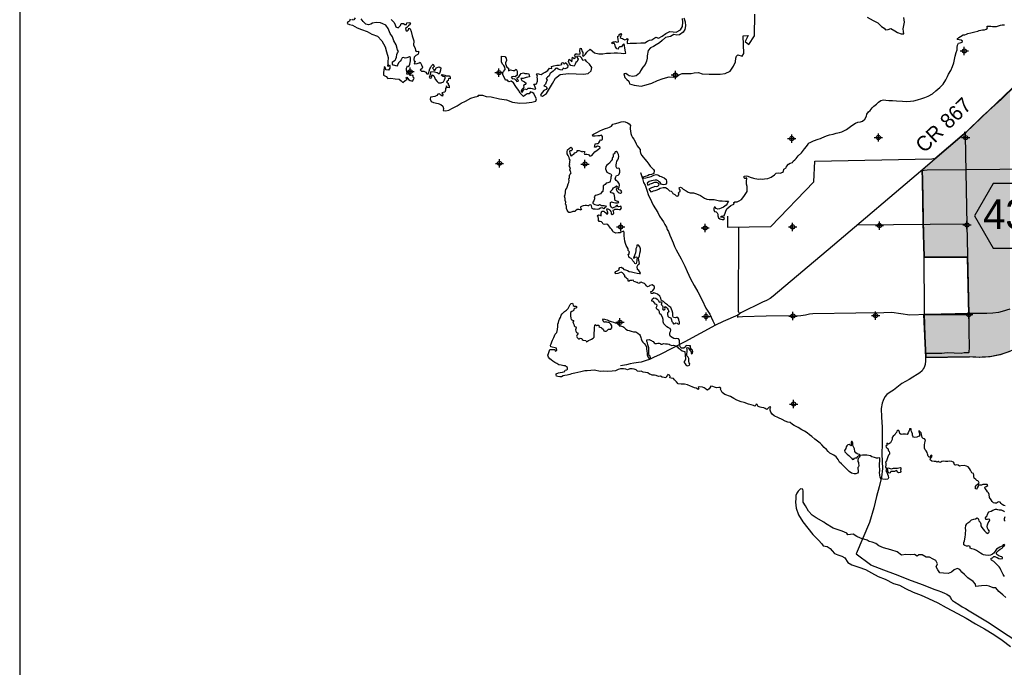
# Model space of a CAD drawing. Extents: x 132729 to 413893, y 707796 to 905796.
# Tile 2 of 62: x 136693 to 196284, y 764867 to 804069. Entities that reach past the tile are written whole.
import ezdxf
from ezdxf.enums import TextEntityAlignment as Align

# ---------------------------------------------------------------- set-up
doc = ezdxf.new("R2010")
doc.units = 0
doc.header["$LTSCALE"] = 2000
doc.header["$PDMODE"] = 34
doc.header["$PDSIZE"] = 250
for name, color, linetype in [('1990WSHEDS', 3, 'CONTINUOUS'), ('BORDER5MI', 1, 'CONTINUOUS'), ('DEEPFILL', 11, 'CONTINUOUS'), ('HEX', 2, 'CONTINUOUS'), ('MAJROADS', 9, 'CONTINUOUS'), ('SEC', 2, 'CONTINUOUS'), ('TEXT', 7, 'CONTINUOUS'), ('WATER', 4, 'CONTINUOUS'), ('WSHEDS', 3, 'CONTINUOUS')]:
    doc.layers.add(name, color=color, linetype=linetype)

msp = doc.modelspace()

# ---------------------------------------------------------------- linework, layer by layer
at = {"layer": '1990WSHEDS', "color": 0}
msp.add_lwpolyline([(196613, 783989, -0.130176), (194187, 783667), (191525, 783622), (191410, 786216), (194138, 786216), (194052, 789694), (191429, 789694), (191380, 791798), (191333, 794362), (191311, 794966), (192077, 795645), (193737, 797056), (193986, 797254), (194967, 798226), (196119, 799266), (196976, 800111)], format="xyb", dxfattribs=at)
at = {"layer": 'BORDER5MI', "color": 0}
msp.add_lwpolyline([(136693, 707796), (413893, 707796), (413893, 905796), (136693, 905796)], close=True, dxfattribs=at)
at = {"layer": 'DEEPFILL', "color": 0}
for points in [[(196119, 783858), (196119, 799266), (196638, 784000), (196638, 799778)], [(195434, 783672), (195434, 798648), (196119, 783858), (196119, 799266)], [(194967, 783670), (194967, 798226), (195434, 783672), (195434, 798648)], [(194187, 783667), (194187, 797452), (194967, 783670), (194967, 798226)], [(194052, 789694), (194052, 797319), (194138, 786216), (194138, 797404)], [(194138, 783666), (194138, 797404), (194187, 783667), (194187, 797452)], [(192077, 789694), (192077, 795645), (193737, 789694), (193737, 797056)], [(193737, 789694), (193737, 797056), (193986, 789694), (193986, 797254)], [(193986, 789694), (193986, 797254), (194052, 789694), (194052, 797319)], [(191525, 789694), (191525, 795155), (192077, 789694), (192077, 795645)], [(191311, 794966), (191311, 794966), (191333, 794362), (191333, 794985)], [(191333, 794362), (191333, 794985), (191380, 791798), (191380, 795027)], [(191380, 791798), (191380, 795027), (191410, 790528), (191410, 795053)], [(191410, 790528), (191410, 795053), (191429, 789694), (191429, 795070)], [(191429, 789694), (191429, 795070), (191525, 789694), (191525, 795155)], [(191410, 786216), (191410, 786216), (191429, 785784), (191429, 786216)], [(191429, 785784), (191429, 786216), (191525, 783622), (191525, 786216)], [(191525, 783622), (191525, 786216), (192077, 783631), (192077, 786216)], [(192077, 783631), (192077, 786216), (193737, 783659), (193737, 786216)], [(193737, 783659), (193737, 786216), (193986, 783663), (193986, 786216)], [(193986, 783663), (193986, 786216), (194052, 783665), (194052, 786216)], [(194052, 783665), (194052, 786216), (194138, 783666), (194138, 786216)]]:
    msp.add_solid(points, dxfattribs=at)
at = {"layer": 'HEX', "color": 0}
msp.add_lwpolyline([(195611, 794145), (194486, 792196), (195611, 790248), (197861, 790248), (198986, 792196), (197861, 794145)], close=True, dxfattribs=at)
at = {"layer": 'MAJROADS', "color": 0}
for points in [[(200454, 803465), (193976, 797261), (191346, 794991), (185894, 790356), (182295, 787326), (182108, 787186), (181895, 787067), (181655, 786978), (180342, 786315), (180229, 786249), (180153, 786183), (180136, 786130), (180138, 786039)], [(193881, 797274), (193918, 797083), (193942, 795926), (194025, 791646), (194138, 786216), (194145, 785057), (194157, 784404), (194155, 784161), (194146, 784010), (194145, 783926), (194120, 783910), (194061, 783893), (193860, 783895), (193675, 783871), (192821, 783894), (192502, 783855), (191849, 783868), (191522, 783862)], [(179528, 792166), (179522, 791511), (182159, 791550), (184759, 794247), (184819, 795514), (191904, 795653), (191991, 795671), (192076, 795630)], [(198052, 795025), (193972, 794975), (191610, 794953), (191244, 794923)], [(174272, 794824), (174272, 794824), (174395, 794454), (174452, 794219), (174542, 794043), (174641, 793749), (174756, 793429), (174830, 793278), (175028, 792841), (175309, 792403), (175425, 792184), (175566, 791974), (175657, 791831), (175748, 791662), (175831, 791511), (175880, 791368), (175954, 791242), (176036, 791032), (176119, 790847), (176242, 790569), (176333, 790334), (176424, 790132), (176630, 789779), (176721, 789594), (176944, 789148), (177084, 788820), (177299, 788391), (177522, 787971), (177728, 787592), (178001, 787095), (178215, 786616), (178455, 786237), (178637, 785834), (178761, 785590)], [(191296, 794949), (191333, 794362), (191416, 789837), (191440, 786343), (191459, 785530), (191522, 783904), (191519, 783410), (191492, 783201), (191432, 783025), (191364, 782933), (191305, 782808), (191170, 782692), (191001, 782593), (190740, 782427), (190521, 782286), (190092, 782038), (189578, 781648), (189368, 781524), (189166, 781383), (189047, 781233), (188953, 781016), (188885, 780849), (188832, 780531), (188845, 780012), (188891, 779400), (188883, 778419), (188870, 777766), (188906, 776903), (188851, 776383), (188713, 775798), (188549, 775213), (188393, 774527), (188118, 773624)], [(180287, 786283), (180211, 786336), (180195, 786399), (180217, 791488)], [(194001, 791685), (187376, 791625)], [(180153, 786183), (179266, 785802), (178805, 785572), (176939, 784575), (175457, 783805), (175061, 783612), (174803, 783492), (174602, 783430), (174310, 783339), (174146, 783322), (173856, 783268), (173639, 783240), (173419, 783186), (173052, 783121)], [(196613, 786552), (196159, 786396), (195936, 786335), (195587, 786295), (195231, 786285), (194135, 786285), (191629, 786225), (190570, 786191), (189475, 786346), (188986, 786330), (187296, 786297), (184705, 786257), (184487, 786236), (184255, 786186), (183960, 786147), (181865, 786130), (180433, 786073), (180138, 786052)], [(188118, 773624), (187310, 771732), (188195, 771098)], [(188195, 771098), (188178, 771073), (188981, 770774), (189674, 770501), (190643, 770125), (191370, 769859), (192022, 769595), (192264, 769518), (192481, 769432), (192707, 769338), (192815, 769287), (192957, 769194), (193024, 769101), (193073, 769000), (193148, 768916), (193265, 768831), (193531, 768670), (193740, 768518), (193940, 768424), (194149, 768288), (194566, 768042), (195366, 767559), (196050, 767101), (196992, 766491)]]:
    msp.add_lwpolyline(points, dxfattribs=at)
at = {"layer": 'SEC', "color": 0}
for p in [(193864, 802179), (160327, 800923), (165696, 800868), (176375, 800726), (183421, 796873), (188666, 796937), (193945, 796933), (165733, 795373), (170904, 795332), (173070, 791525), (178180, 791464), (183468, 791527), (188730, 791608), (194025, 791646), (178234, 786101), (183489, 786131), (188491, 786155), (194138, 786216), (173022, 785752), (183535, 780802)]:
    msp.add_point(p, dxfattribs=at)
at = {"layer": 'WATER', "color": 0}
for points in [[(156697, 804099), (156646, 803982), (156554, 803940), (156519, 803840), (156661, 803781), (156837, 803729), (157112, 803576), (157388, 803482), (157722, 803355), (157998, 803202), (158357, 803065), (158615, 802796), (158822, 802426), (158895, 802115), (158985, 801771), (158983, 801503), (158982, 801369), (158948, 801294), (158990, 801235), (159066, 801344), (159099, 801293), (159090, 801134), (159005, 801017), (158879, 801026), (158838, 801094), (158838, 801144), (158772, 801228), (158729, 801027), (158702, 800860), (158718, 800718), (158868, 800633), (158968, 800515), (159161, 800539), (159420, 800487), (159663, 800468), (159788, 800359), (159879, 800274), (160031, 800390), (160149, 800448), (160091, 800532), (160133, 800582), (160216, 800456), (160324, 800388), (160399, 800371), (160475, 800346), (160543, 800479), (160568, 800529), (160501, 800580), (160510, 800664), (160477, 800714), (160418, 800689), (160285, 800757), (160209, 800766), (160126, 800767), (160143, 800884), (160094, 801018), (160111, 801135), (160137, 801219), (160171, 801269), (160238, 801227), (160272, 801268), (160306, 801385), (160341, 801586), (160341, 801687), (160342, 801779), (160275, 801821), (160124, 801755), (160032, 801747), (159915, 801773), (159848, 801757), (159788, 801640), (159712, 801549), (159619, 801449), (159577, 801365), (159526, 801257), (159401, 801299), (159292, 801325), (159250, 801384), (159260, 801526), (159419, 801618), (159462, 801693), (159496, 801810), (159514, 801960), (159565, 802069), (159616, 802144), (159558, 802245), (159468, 802539), (159335, 802791), (159253, 803034), (159112, 803228), (158997, 803539), (158856, 803741), (158680, 803817), (158522, 803877), (158270, 803895), (158052, 803855), (157935, 803805), (157800, 803748), (157633, 803807), (157484, 803959), (157367, 804111)], [(156991, 804180), (156906, 804064), (156831, 804031), (156814, 804098)], [(159176, 804082), (159251, 803998), (159351, 803905), (159417, 803762), (159467, 803644), (159592, 803576), (159735, 803710), (159778, 803843), (159920, 803842), (160012, 803775), (160096, 803774), (160130, 803883), (160281, 803899), (160339, 803789), (160229, 803689), (160120, 803606), (160044, 803532), (160068, 803431), (160152, 803372), (160228, 803455), (160245, 803564), (160320, 803513), (160394, 803345), (160443, 803093), (160500, 802917), (160550, 802783), (160523, 802532), (160622, 802347), (160646, 802196), (160696, 802137), (160822, 802161), (160838, 802044), (160787, 801960), (160678, 801902), (160560, 801794), (160542, 801660), (160558, 801568), (160634, 801559), (160574, 801392), (160750, 801424), (160868, 801465), (160926, 801490), (161009, 801330), (161075, 801204), (161033, 801087), (160940, 801029), (161007, 800962), (161149, 800961), (161274, 800893), (161332, 800801), (161433, 800800), (161467, 800959), (161518, 801092), (161561, 801159), (161612, 801276), (161713, 801368), (161771, 801233), (161669, 801125), (161744, 801066), (161752, 800999), (161853, 801048), (161896, 801149), (162072, 801206), (162181, 801155), (162155, 801021), (162120, 800871), (162078, 800779), (161969, 800855), (161793, 800890), (161576, 800908), (161541, 800774), (161524, 800674), (161481, 800573), (161556, 800523), (161632, 800564), (161624, 800631), (161667, 800723), (161767, 800680), (161808, 800588), (161841, 800470), (161966, 800327), (162040, 800251), (162200, 800242), (162334, 800308), (162402, 800433), (162436, 800525), (162445, 800600), (162328, 800635), (162228, 800686), (162262, 800752), (162429, 800718), (162512, 800675), (162680, 800674), (162738, 800582), (162737, 800489), (162654, 800507), (162619, 800390), (162560, 800340), (162526, 800282), (162635, 800231), (162626, 800138), (162684, 800054), (162692, 799945), (162566, 799971), (162525, 800064), (162508, 799955), (162457, 799897), (162465, 799796), (162414, 799679), (162321, 799663), (162246, 799647), (162312, 799537), (162278, 799446), (162186, 799496), (162095, 799572), (162002, 799565), (161935, 799473), (161809, 799415), (161691, 799391), (161557, 799375), (161531, 799250), (161589, 799115), (161739, 799064), (162024, 799003), (162182, 798944), (162299, 798842), (162340, 798700), (162322, 798582), (162490, 798548), (162666, 798597), (162893, 798721), (163162, 798853), (163414, 799011), (163675, 799143), (164003, 799325), (164263, 799399), (164456, 799439), (164439, 799506), (164699, 799505), (164916, 799411), (165234, 799392), (165736, 799271), (166146, 799227), (166514, 799082), (166966, 799012), (167376, 799043), (167695, 799082), (167930, 799131), (167964, 799273), (167898, 799424), (167807, 799593), (167699, 799660), (167615, 799694), (167531, 799586), (167405, 799587), (167279, 799496), (167178, 799429), (166987, 799615), (166887, 799808), (166730, 800027), (166572, 800254), (166439, 800356), (166296, 800315), (166213, 800416), (166104, 800408), (166022, 800585), (165930, 800736), (165931, 800862), (165974, 800928), (166067, 801045), (166051, 801196), (165993, 801305), (165918, 801373), (165852, 801524), (165845, 801692), (165863, 801851), (166055, 801841), (166138, 801740), (166162, 801597), (166103, 801464), (166102, 801388), (166168, 801187), (166277, 801136), (166284, 801035), (166275, 800977), (166401, 801026), (166552, 801000), (166644, 800991), (166745, 801082), (166795, 800948), (166793, 800713), (166675, 800605), (166550, 800631), (166432, 800582), (166490, 800506), (166641, 800480), (166716, 800412), (166782, 800328), (166858, 800344), (166883, 800395), (166808, 800462), (166800, 800554), (166893, 800604), (166935, 800671), (166977, 800737), (167045, 800821), (167179, 800845), (167271, 800819), (167405, 800818), (167514, 800801), (167538, 800600), (167337, 800567), (167169, 800510), (167018, 800503), (167084, 800385), (167243, 800317), (167351, 800232), (167292, 800140), (167191, 800091), (167198, 799957), (167097, 799865), (167029, 799732), (167104, 799681), (167189, 799798), (167248, 799881), (167382, 799847), (167475, 799921), (167625, 799929), (167709, 799903), (167851, 799860), (167935, 799876), (167885, 799994), (167844, 800078), (167811, 800162), (167903, 800162), (167979, 800186), (168022, 800353), (168031, 800496), (168007, 800580), (168032, 800663), (167974, 800714), (168033, 800814), (168159, 800780), (168259, 800754), (168369, 800837), (168495, 800895), (168654, 800994), (168764, 801136), (168890, 801118), (168882, 801235), (169025, 801268), (169210, 801317), (169344, 801325), (169419, 801332), (169503, 801365), (169478, 801441), (169562, 801482), (169629, 801431), (169646, 801381), (169755, 801481), (169771, 801414), (169863, 801288), (169845, 801154), (169685, 801096), (169585, 801130), (169526, 801022), (169409, 801039), (169275, 801074), (169192, 801133), (169116, 801117), (169057, 801025), (168981, 800950), (168888, 800875), (168796, 800834), (168744, 800675), (168643, 800584), (168551, 800501), (168609, 800400), (168549, 800291), (168507, 800174), (168422, 800066), (168539, 800023), (168614, 799947), (168555, 799847), (168420, 799781), (168327, 799690), (168260, 799573), (168209, 799473), (168342, 799430), (168570, 799604), (168764, 799913), (168942, 800205), (169129, 800522), (169407, 800746), (169901, 800810), (170379, 800790), (170806, 800762), (171108, 800818), (171285, 800968), (171311, 801169), (171170, 801371), (171004, 801539), (170929, 801649), (170778, 801608), (170712, 801742), (170620, 801844), (170503, 801870), (170402, 801837), (170494, 801685), (170442, 801543), (170358, 801477), (170316, 801385), (170256, 801251), (170047, 801303), (169964, 801387), (169906, 801530), (169941, 801681), (170057, 801604), (170107, 801520), (170125, 801654), (170143, 801805), (170243, 801729), (170318, 801745), (170327, 801812), (170277, 801879), (170345, 801996), (170437, 802012), (170588, 801986), (170622, 802045), (170597, 802187), (170624, 802321), (170682, 802346), (170715, 802186), (170773, 802077), (170772, 801985), (170763, 801893), (170821, 801867), (170940, 801984), (171016, 802109), (171218, 802275), (171476, 802056), (171735, 802004), (171978, 801994), (172213, 802034), (172448, 802041), (172682, 802064), (172867, 802063), (173101, 802036), (173260, 802018), (173378, 802051), (173361, 802127), (173312, 802336), (173305, 802512), (173264, 802605), (173197, 802538), (173112, 802430), (173003, 802431), (172944, 802372), (172910, 802289), (172826, 802306), (172752, 802424), (172719, 802558), (172678, 802642), (172560, 802610), (172527, 802677), (172612, 802735), (172762, 802742), (172838, 802708), (172930, 802724), (172922, 802884), (172890, 802993), (172899, 803068), (172966, 803084), (172966, 803168), (173067, 803226), (173109, 803167), (173083, 803083), (173040, 802983), (173090, 802958), (173182, 802932), (173241, 802881), (173324, 802856), (173417, 802889), (173467, 802922), (173509, 802863), (173458, 802746), (173457, 802637), (173641, 802653), (173892, 802642), (174030, 802651), (174278, 802665), (174521, 802663), (174681, 802763), (174815, 802829), (174958, 802853), (175067, 802936), (175202, 803011), (175352, 802959), (175579, 803067), (175790, 803241), (176050, 803357), (176243, 803330), (176427, 803321), (176687, 803453), (176814, 803661), (176833, 803913), (176801, 804131)], [(176893, 804180), (176975, 803937), (176990, 803694), (176956, 803485), (176854, 803318), (176635, 803152), (176459, 803136), (176275, 803171), (176073, 803055), (175788, 802981), (175577, 802815), (175417, 802666), (175207, 802550), (175047, 802450), (174879, 802359), (174736, 802210), (174675, 801883), (174665, 801741), (174622, 801565), (174554, 801356), (174410, 801198), (174267, 800973), (174199, 800823), (173996, 800665), (173804, 800624), (173578, 800668), (173461, 800761), (173378, 800803), (173260, 800796), (173326, 800561), (173442, 800442), (173559, 800341), (173599, 800182), (173892, 800096), (174302, 800043), (174613, 800125), (174957, 800231), (175285, 800388), (175637, 800503), (175998, 800601), (176266, 800599), (176450, 800615), (176594, 800723), (176787, 800805), (177130, 800811), (177340, 800810), (177516, 800851), (177767, 800874), (178001, 800797), (178420, 800778), (178789, 800775), (179082, 800773), (179392, 800813), (179686, 800945), (179889, 801253), (180016, 801512), (180035, 801738), (180069, 801855), (180162, 801938), (180412, 801861), (180523, 802028), (180479, 803092), (180790, 803115), (180603, 802756), (180828, 802571), (181158, 803088), (181183, 804403)], [(187976, 804214), (188351, 804011), (188627, 803875), (188851, 803656), (189010, 803554), (189093, 803461), (189252, 803477), (189420, 803543), (189654, 803391), (189829, 803289), (190038, 803221), (190205, 803203), (190189, 803345), (190165, 803513), (190244, 803923), (190195, 804199)], [(196344, 774643), (196252, 774652), (196152, 774728), (196094, 774787), (196027, 774854), (195918, 774880), (195868, 774847), (195809, 774805), (195709, 774798), (195625, 774823), (195550, 774899), (195484, 775000), (195393, 775151), (195369, 775336), (195319, 775420), (195261, 775487), (195203, 775596), (195128, 775697), (195104, 775781), (195188, 775814), (195280, 775872), (195256, 775939), (195197, 775940), (195097, 775940), (194988, 775941), (194912, 775891), (194820, 775900), (194711, 775884), (194702, 775826), (194643, 775734), (194617, 775659), (194551, 775676), (194534, 775743), (194551, 775818), (194611, 775902), (194661, 775951), (194728, 775993), (194771, 776034), (194721, 776110), (194679, 776152), (194629, 776178), (194554, 776245), (194463, 776313), (194446, 776388), (194439, 776497), (194414, 776598), (194314, 776649), (194248, 776800), (194182, 776901), (194090, 776993), (193999, 777044), (193865, 777079), (193655, 777063), (193563, 777039), (193497, 777098), (193405, 777124), (193337, 777099), (193279, 777124), (193255, 777225), (193213, 777292), (193113, 777318), (192962, 777336), (192862, 777328), (192719, 777321), (192602, 777338), (192510, 777322), (192443, 777281), (192384, 777256), (192334, 777281), (192276, 777332), (192208, 777291), (192133, 777316), (192041, 777325), (191891, 777351), (191799, 777419), (191825, 777511), (191884, 777586), (191918, 777652), (191876, 777703), (191817, 777662), (191792, 777578), (191741, 777587), (191683, 777646), (191642, 777788), (191609, 777872), (191551, 777973), (191493, 778024), (191452, 778124), (191461, 778250), (191462, 778342), (191479, 778451), (191497, 778543), (191505, 778618), (191456, 778702), (191381, 778719), (191322, 778778), (191289, 778879), (191273, 778963), (191249, 779055), (191199, 779131), (191116, 779207), (191107, 779198), (191115, 779140), (191132, 779073), (191156, 778989), (191181, 778922), (191139, 778855), (191063, 778830), (190988, 778806), (190862, 778781), (190787, 778807), (190754, 778866), (190720, 778916), (190721, 779008), (190696, 779092), (190655, 779185), (190656, 779293), (190555, 779294), (190538, 779244), (190496, 779169), (190462, 779052), (190403, 778969), (190311, 778986), (190252, 778978), (190151, 778970), (190034, 778954), (189967, 779013), (189943, 779106), (189910, 779198), (189843, 779198), (189776, 779157), (189750, 779082), (189708, 779023), (189657, 778932), (189548, 778865), (189505, 778774), (189496, 778648), (189395, 778464), (189336, 778406), (189285, 778373), (189235, 778399), (189168, 778441), (189176, 778374), (189184, 778298), (189109, 778282), (189125, 778198), (189150, 778165), (189191, 778131), (189258, 778097), (189258, 778030), (189266, 777980), (189307, 777938), (189340, 777845), (189331, 777770), (189281, 777703), (189230, 777603), (189187, 777486), (189153, 777369), (189102, 777294), (189118, 777202), (189118, 777118), (189100, 776976), (189133, 776917), (189225, 776925), (189276, 776950), (189309, 776924), (189368, 776907), (189460, 776890), (189510, 776906), (189577, 776923), (189627, 776922), (189711, 776930), (189811, 776930), (189904, 776946), (189988, 776970), (190021, 776945), (190029, 776903), (190012, 776870), (190003, 776794), (190019, 776719), (189985, 776652), (189893, 776644), (189827, 776687), (189810, 776745), (189769, 776779), (189685, 776746), (189643, 776721), (189559, 776722), (189484, 776722), (189416, 776714), (189399, 776673), (189374, 776631), (189315, 776623), (189274, 776657), (189241, 776724), (189225, 776833), (189134, 776826), (189124, 776767), (189182, 776674), (189223, 776565), (189256, 776464), (189280, 776330), (189238, 776255), (189087, 776239), (188936, 776265), (188836, 776283), (188761, 776375), (188745, 776493), (188721, 776660), (188747, 776752), (188748, 776878), (188740, 777012), (188733, 777188), (188751, 777364), (188752, 777539), (188635, 777532), (188543, 777532), (188426, 777558), (188275, 777601), (188184, 777677), (187966, 777704), (187707, 777714), (187581, 777689), (187514, 777757), (187439, 777766), (187381, 777783), (187306, 777859), (187239, 777934), (187215, 778085), (187149, 778220), (187124, 778295), (187108, 778362), (187109, 778438), (187084, 778530), (187034, 778530), (187017, 778472), (187016, 778405), (187041, 778296), (187007, 778271), (186957, 778321), (186899, 778347), (186823, 778331), (186756, 778281), (186722, 778206), (186696, 778122), (186662, 778055), (186620, 777989), (186636, 777913), (186678, 777863), (186778, 777770), (186869, 777686), (186969, 777585), (187044, 777525), (187102, 777441), (187178, 777474), (187211, 777524), (187279, 777549), (187312, 777549), (187362, 777557), (187421, 777632), (187472, 777690), (187539, 777648), (187513, 777581), (187446, 777498), (187412, 777414), (187428, 777322), (187453, 777272), (187469, 777205), (187485, 777087), (187451, 777012), (187417, 776970), (187417, 776887), (187449, 776778), (187440, 776677), (187390, 776619), (187306, 776578), (187188, 776578), (187046, 776613), (186896, 776714), (186805, 776799), (186705, 776900), (186555, 777060), (186439, 777178), (186314, 777287), (186223, 777447), (186098, 777615), (185965, 777717), (185731, 777836), (185623, 777928), (185515, 778055), (185390, 778181), (185241, 778324), (185133, 778442), (184983, 778552), (184808, 778687), (184633, 778847), (184500, 778940), (184358, 779059), (184191, 779160), (184024, 779245), (183808, 779380), (183557, 779508), (183465, 779558), (183316, 779677), (183190, 779711), (183015, 779771), (182848, 779864), (182614, 779974), (182364, 780093), (182230, 780195), (182156, 780312), (182106, 780430), (182115, 780530), (182149, 780605), (182116, 780631), (182057, 780606), (181990, 780556), (181914, 780481), (181864, 780490), (181806, 780541), (181722, 780583), (181588, 780601), (181505, 780618), (181388, 780652), (181355, 780728), (181330, 780778), (181263, 780787), (181246, 780729), (181195, 780679), (181112, 780713), (180962, 780764), (180803, 780798), (180535, 780901), (180360, 780935), (180101, 781046), (179909, 781139), (179709, 781258), (179375, 781377), (179208, 781512), (179117, 781705), (179118, 781756), (179093, 781814), (179001, 781807), (178858, 781782), (178750, 781825), (178641, 781859), (178516, 781877), (178456, 781777), (178423, 781718), (178330, 781652), (178271, 781669), (178188, 781737), (178122, 781787), (178013, 781830), (177820, 781840), (177753, 781798), (177795, 781723), (177761, 781681), (177636, 781765), (177535, 781791), (177393, 781842), (177285, 781893), (177110, 781961), (176926, 782013), (176733, 781997), (176541, 782032), (176441, 782150), (176333, 782260), (176266, 782344), (176124, 782361), (176049, 782395), (176058, 782471), (176025, 782555), (175916, 782597), (175891, 782556), (175849, 782472), (175798, 782397), (175689, 782415), (175580, 782424), (175472, 782500), (175346, 782467), (175204, 782527), (175112, 782552), (174970, 782545), (174895, 782587), (174811, 782621), (174703, 782689), (174569, 782707), (174419, 782741), (174302, 782784), (174218, 782768), (174076, 782802), (174009, 782869), (173892, 782912), (173767, 782930), (173616, 782939), (173482, 782881), (173382, 782915), (173231, 782941), (173055, 782926), (172921, 782902), (172761, 782819), (172544, 782795), (172250, 782780), (172050, 782799), (171815, 782767), (171481, 782844), (171045, 782822), (170894, 782823), (170651, 782749), (170467, 782708), (170282, 782668), (170081, 782627), (169980, 782594), (169821, 782545), (169678, 782521), (169578, 782505), (169494, 782447), (169393, 782456), (169268, 782465), (169176, 782499), (169159, 782566), (169160, 782633), (169294, 782683), (169412, 782715), (169537, 782740), (169688, 782781), (169706, 782847), (169798, 782880), (169848, 782922), (169841, 783006), (169791, 783065), (169732, 783107), (169624, 783116), (169456, 783159), (169314, 783185), (169198, 783261), (169081, 783312), (168956, 783405), (168864, 783481), (168772, 783549), (168698, 783633), (168665, 783759), (168691, 783859), (168742, 783993), (168776, 784109), (169086, 784099), (169102, 784007), (169203, 784040), (169187, 784182), (168844, 784260), (168828, 784369), (168862, 784444), (168896, 784561), (168931, 784678), (169024, 784836), (169092, 785028), (169193, 785137), (169236, 785312), (169254, 785488), (169263, 785630), (169306, 785747), (169332, 785847), (169366, 785931), (169417, 786048), (169468, 786173), (169527, 786273), (169662, 786398), (169780, 786489), (169881, 786581), (169957, 786706), (170016, 786822), (170075, 786889), (170151, 786905), (170176, 786855), (170192, 786771), (170242, 786729), (170342, 786737), (170401, 786703), (170384, 786636), (170342, 786611), (170266, 786586), (170232, 786545), (170232, 786486), (170190, 786445), (170114, 786412), (170022, 786354), (170021, 786303), (170020, 786136), (170044, 786002), (170077, 785918), (170153, 785884), (170228, 785867), (170186, 785808), (170177, 785775), (170185, 785716), (170226, 785641), (170259, 785531), (170301, 785498), (170342, 785472), (170367, 785422), (170342, 785363), (170325, 785305), (170357, 785213), (170399, 785137), (170474, 785111), (170465, 785053), (170423, 784995), (170397, 784911), (170430, 784835), (170514, 784760), (170580, 784751), (170623, 784784), (170706, 784767), (170739, 784716), (170789, 784674), (170957, 784656), (170998, 784572), (171057, 784605), (171124, 784647), (171216, 784688), (171300, 784738), (171401, 784796), (171460, 784854), (171461, 784904), (171453, 784996), (171462, 785105), (171480, 785247), (171489, 785431), (171498, 785565), (171532, 785615), (171607, 785539), (171641, 785581), (171716, 785580), (171758, 785538), (171749, 785480), (171808, 785463), (171883, 785445), (171933, 785403), (171999, 785327), (172041, 785243), (172116, 785209), (172183, 785217), (172233, 785242), (172275, 785284), (172326, 785334), (172393, 785333), (172477, 785333), (172536, 785424), (172528, 785542), (172470, 785643), (172362, 785735), (172295, 785736), (172211, 785753), (172170, 785795), (172119, 785754), (172052, 785762), (172003, 785830), (171995, 785905), (172029, 785964), (172095, 785946), (172162, 785921), (172254, 785895), (172371, 785844), (172488, 785801), (172622, 785759), (172730, 785725), (172831, 785690), (172939, 785606), (173047, 785538), (173122, 785513), (173189, 785487), (173248, 785462), (173323, 785394), (173381, 785335), (173473, 785276), (173573, 785250), (173707, 785216), (173832, 785181), (173974, 785180), (174099, 785088), (174199, 785012), (174249, 784944), (174290, 784827), (174315, 784743), (174347, 784625), (174414, 784541), (174489, 784465), (174597, 784356), (174621, 784255), (174637, 784138), (174653, 784004), (174669, 783878), (174677, 783786), (174718, 783668), (174776, 783584), (174868, 783559), (174868, 783609), (174852, 783693), (174794, 783735), (174769, 783819), (174770, 783911), (174779, 783986), (174771, 784070), (174780, 784196), (174747, 784271), (174714, 784397), (174681, 784506), (174657, 784590), (174658, 784682), (174783, 784706), (174867, 784672), (174934, 784647), (174975, 784613), (175034, 784579), (175092, 784503), (175158, 784461), (175234, 784477), (175309, 784485), (175401, 784485), (175460, 784459), (175501, 784425), (175569, 784433), (175661, 784458), (175778, 784457), (175895, 784456), (175996, 784430), (176062, 784380), (176162, 784354), (176263, 784362), (176414, 784336), (176505, 784268), (176555, 784201), (176605, 784175), (176663, 784125), (176713, 784082), (176780, 784032), (176864, 784014), (176939, 783980), (176955, 783897), (176971, 783821), (176979, 783679), (176986, 783595), (176986, 783528), (176960, 783461), (176910, 783386), (176918, 783311), (176959, 783243), (177009, 783168), (177067, 783134), (177134, 783108), (177226, 783158), (177252, 783242), (177219, 783300), (177186, 783376), (177187, 783476), (177196, 783568), (177146, 783636), (177054, 783737), (177080, 783770), (177080, 783862), (177081, 783938), (177081, 784021), (177098, 784080), (177074, 784197), (177133, 784222), (177174, 784188), (177208, 784121), (177249, 784070), (177291, 784020), (177324, 783970), (177323, 783894), (177356, 783844), (177407, 783885), (177424, 783977), (177416, 784061), (177350, 784112), (177283, 784196), (177300, 784246), (177284, 784321), (177217, 784330), (177075, 784356), (176999, 784307), (176966, 784248), (176898, 784182), (176739, 784191), (176664, 784275), (176648, 784393), (176632, 784510), (176617, 784661), (176575, 784745), (176467, 784771), (176391, 784746), (176282, 784772), (176182, 784823), (176074, 784890), (176041, 784991), (176042, 785108), (176076, 785192), (176093, 785284), (176052, 785368), (175969, 785419), (175852, 785478), (175760, 785571), (175685, 785663), (175636, 785781), (175645, 785915), (175596, 786066), (175522, 786209), (175430, 786268), (175422, 786318), (175406, 786393), (175381, 786469), (175314, 786511), (175248, 786554), (175223, 786629), (175249, 786704), (175274, 786796), (175241, 786838), (175166, 786856), (175108, 786931), (175050, 787007), (174958, 787033), (174958, 787075), (175000, 787175), (175068, 787233), (175185, 787215), (175277, 787156), (175351, 787064), (175393, 786980), (175468, 786988), (175527, 786987), (175560, 786912), (175526, 786870), (175542, 786803), (175592, 786752), (175617, 786694), (175617, 786635), (175591, 786568), (175641, 786501), (175699, 786500), (175741, 786525), (175759, 786584), (175734, 786643), (175784, 786701), (175818, 786667), (175876, 786608), (175942, 786507), (175984, 786432), (175941, 786365), (175907, 786315), (175898, 786223), (175915, 786131), (175981, 786063), (176040, 786046), (176098, 786021), (176131, 785970), (176139, 785903), (176164, 785802), (176197, 785769), (176213, 785718), (176255, 785651), (176288, 785668), (176339, 785684), (176406, 785717), (176489, 785700), (176539, 785641), (176623, 785657), (176632, 785707), (176624, 785774), (176583, 785858), (176583, 785950), (176517, 786035), (176433, 786043), (176358, 786027), (176257, 786045), (176216, 786120), (176217, 786204), (176217, 786313), (176185, 786455), (176152, 786548), (176094, 786640), (175986, 786725), (175902, 786817), (175777, 786893), (175652, 787011), (175519, 787088), (175495, 787213), (175445, 787339), (175295, 787458), (175195, 787500), (175070, 787526), (175003, 787501), (174910, 787494), (174886, 787611), (174970, 787636), (175012, 787685), (175097, 787777), (175114, 787844), (175106, 787911), (175048, 787962), (174973, 788012), (174838, 787988), (174788, 787938), (174687, 787897), (174637, 787956), (174571, 788032), (174513, 788091), (174387, 788142), (174312, 788176), (174228, 788168), (174203, 788101), (174128, 788118), (174094, 788152), (174036, 788152), (173952, 788195), (173860, 788212), (173819, 788305), (173743, 788272), (173635, 788289), (173542, 788214), (173526, 788290), (173526, 788348), (173451, 788382), (173393, 788433), (173318, 788500), (173327, 788592), (173260, 788668), (173177, 788736), (173094, 788787), (172993, 788754), (172892, 788696), (172750, 788680), (172725, 788764), (172776, 788831), (172860, 788872), (172969, 788930), (172970, 789013), (173020, 789072), (173104, 789080), (173196, 789029), (173262, 788953), (173354, 788927), (173471, 788893), (173571, 788825), (173730, 788816), (173881, 788773), (174073, 788730), (174207, 788696), (174257, 788704), (174241, 788771), (174208, 788821), (174166, 788888), (174091, 788956), (174067, 789123), (174127, 789249), (174202, 789315), (174195, 789416), (174162, 789508), (174146, 789642), (174197, 789776), (174232, 789926), (174274, 790068), (174267, 790202), (174217, 790320), (174143, 790421), (174051, 790430), (174050, 790363), (174033, 790279), (173991, 790196), (173981, 790095), (173955, 789953), (173904, 789803), (173845, 789652), (173853, 789619), (173912, 789669), (173979, 789710), (174046, 789701), (174054, 789651), (174045, 789559), (174036, 789467), (174010, 789308), (173959, 789283), (173918, 789317), (173885, 789393), (173810, 789468), (173752, 789544), (173702, 789611), (173577, 789671), (173552, 789738), (173536, 789822), (173511, 789881), (173578, 789880), (173579, 789964), (173596, 790022), (173529, 790090), (173513, 790207), (173455, 790300), (173397, 790392), (173365, 790526), (173315, 790669), (173291, 790828), (173284, 790987), (173277, 791172), (173261, 791264), (173194, 791247), (173101, 791206), (173026, 791165), (172917, 791166), (172766, 791141), (172616, 791226), (172574, 791310), (172525, 791377), (172458, 791445), (172408, 791512), (172350, 791588), (172292, 791664), (172200, 791689), (172083, 791665), (172016, 791699), (171975, 791766), (171908, 791842), (171833, 791843), (171766, 791843), (171724, 791919), (171725, 792036), (171709, 792136), (171651, 792204), (171718, 792254), (171802, 792245), (171877, 792194), (171877, 792253), (171878, 792353), (171929, 792470), (171979, 792486), (172046, 792469), (172096, 792435), (172146, 792393), (172204, 792317), (172296, 792317), (172297, 792409), (172247, 792493), (172223, 792610), (172282, 792627), (172365, 792584), (172415, 792534), (172465, 792466), (172498, 792374), (172497, 792315), (172547, 792273), (172623, 792315), (172648, 792373), (172641, 792457), (172616, 792541), (172666, 792565), (172717, 792590), (172809, 792606), (172901, 792597), (172968, 792580), (173052, 792580), (173119, 792688), (173078, 792780), (173044, 792756), (172961, 792731), (172902, 792765), (172869, 792840), (172802, 792807), (172760, 792741), (172659, 792691), (172575, 792667), (172508, 792726), (172442, 792801), (172443, 792927), (172443, 792994), (172502, 793035), (172569, 793018), (172653, 793009), (172745, 792975), (172878, 792974), (172954, 793007), (172904, 793066), (172829, 793084), (172737, 793134), (172721, 793227), (172705, 793310), (172697, 793403), (172664, 793503), (172598, 793571), (172489, 793597), (172447, 793639), (172456, 793672), (172515, 793739), (172566, 793797), (172633, 793889), (172709, 793930), (172818, 794013), (172860, 793962), (172834, 793896), (172800, 793837), (172808, 793770), (172841, 793703), (172908, 793627), (172966, 793593), (173050, 793576), (173109, 793601), (173134, 793651), (173093, 793701), (173034, 793744), (172959, 793769), (172943, 793845), (172977, 793945), (172994, 794054), (172970, 794163), (172887, 794255), (172795, 794340), (172737, 794432), (172763, 794549), (172822, 794633), (172915, 794665), (172982, 794724), (173008, 794832), (173025, 794941), (173001, 795050), (172951, 795084), (172859, 795059), (172825, 795085), (172801, 795169), (172802, 795277), (172819, 795386), (172836, 795495), (172896, 795595), (172938, 795678), (172964, 795787), (172940, 795913), (172865, 796022), (172799, 796098), (172731, 796073), (172706, 796015), (172664, 795940), (172596, 795907), (172613, 795873), (172613, 795831), (172621, 795789), (172587, 795731), (172545, 795698), (172553, 795647), (172553, 795606), (172485, 795531), (172451, 795481), (172409, 795406), (172308, 795314), (172224, 795256), (172173, 795173), (172155, 795047), (172180, 794947), (172238, 794846), (172313, 794795), (172396, 794761), (172480, 794735), (172504, 794651), (172496, 794601), (172470, 794534), (172461, 794451), (172452, 794375), (172435, 794300), (172401, 794242), (172292, 794201), (172191, 794168), (172132, 794084), (172073, 794060), (172014, 794002), (172014, 793893), (171979, 793667), (171903, 793617), (171836, 793525), (171777, 793509), (171684, 793459), (171626, 793443), (171525, 793419), (171458, 793352), (171474, 793293), (171473, 793218), (171448, 793109), (171388, 793026), (171388, 792959), (171421, 792917), (171505, 792891), (171588, 792866), (171672, 792848), (171722, 792840), (171781, 792873), (171839, 792856), (171906, 792822), (171990, 792830), (172065, 792829), (172141, 792795), (172182, 792736), (172106, 792695), (172047, 792628), (172022, 792637), (171939, 792671), (171838, 792663), (171746, 792605), (171654, 792589), (171528, 792598), (171419, 792590), (171344, 792633), (171311, 792717), (171303, 792801), (171270, 792843), (171220, 792868), (171153, 792843), (171127, 792802), (171077, 792794), (170994, 792819), (170910, 792828), (170801, 792804), (170734, 792788), (170658, 792746), (170633, 792713), (170657, 792621), (170691, 792587), (170674, 792545), (170615, 792562), (170531, 792571), (170439, 792580), (170338, 792505), (170305, 792464), (170229, 792456), (170179, 792456), (170120, 792448), (170011, 792407), (169927, 792391), (169861, 792475), (169820, 792534), (169778, 792643), (169796, 792752), (169771, 792861), (169730, 792911), (169739, 793029), (169706, 793121), (169699, 793238), (169658, 793389), (169709, 793481), (169718, 793581), (169727, 793698), (169752, 793799), (169803, 793865), (169820, 793932), (169838, 793999), (169889, 794124), (169931, 794208), (169957, 794325), (169932, 794417), (169967, 794526), (169976, 794635), (169985, 794701), (170035, 794743), (170077, 794801), (170028, 794877), (169986, 794978), (170029, 795103), (169954, 795204), (169988, 795254), (169972, 795329), (169989, 795421), (169998, 795480), (170015, 795564), (169974, 795623), (169941, 795732), (169883, 795841), (169834, 795958), (169826, 796067), (169852, 796184), (169945, 796276), (170046, 796350), (170112, 796317), (170120, 796250), (170120, 796191), (170069, 796133), (170036, 796133), (169986, 796125), (169960, 796083), (169993, 796008), (170018, 795940), (170034, 795848), (170117, 795823), (170160, 795881), (170235, 795931), (170295, 796006), (170345, 796039), (170395, 796047), (170437, 796088), (170438, 796147), (170505, 796155), (170563, 796155), (170647, 796120), (170730, 796070), (170764, 796103), (170856, 796094), (170889, 796060), (170855, 795994), (170872, 795935), (170930, 795926), (171022, 795925), (171114, 795908), (171189, 795832), (171256, 795823), (171315, 795857), (171399, 795956), (171501, 796065), (171644, 796173), (171728, 796239), (171820, 796305), (171812, 796381), (171754, 796389), (171662, 796407), (171561, 796357), (171477, 796358), (171503, 796416), (171521, 796550), (171613, 796575), (171705, 796566), (171747, 796624), (171798, 796707), (171815, 796799), (171882, 796782), (171974, 796815), (171975, 796907), (171959, 796999), (171909, 797075), (171792, 797042), (171674, 797043), (171515, 797019), (171373, 797028), (171365, 797104), (171424, 797145), (171542, 797195), (171668, 797261), (171802, 797335), (171978, 797426), (172146, 797492), (172289, 797525), (172390, 797557), (172507, 797632), (172583, 797740), (172667, 797765), (172768, 797781), (172969, 797838), (173103, 797888), (173237, 797904), (173346, 797886), (173480, 797835), (173580, 797759), (173663, 797658), (173645, 797549), (173645, 797457), (173669, 797315), (173685, 797172), (173718, 797055), (173775, 796937), (173858, 796828), (173933, 796702), (174007, 796550), (174073, 796441), (174148, 796340), (174239, 796214), (174247, 796097), (174271, 795988), (174338, 795853), (174429, 795744), (174529, 795618), (174653, 795491), (174761, 795331), (174844, 795205), (174936, 795113), (175052, 795003), (175102, 794936), (175076, 794768), (174941, 794702), (174799, 794670), (174681, 794620), (174413, 794530), (174446, 794471), (174588, 794504), (174756, 794536), (174907, 794585), (175066, 794660), (175217, 794692), (175301, 794675), (175351, 794658), (175434, 794599), (175518, 794573), (175602, 794531), (175702, 794488), (175818, 794395), (175843, 794278), (175834, 794177), (175775, 794102), (175674, 794078), (175582, 794087), (175507, 794121), (175465, 794213), (175399, 794264), (175332, 794323), (175257, 794365), (175148, 794358), (175031, 794342), (174922, 794309), (174788, 794268), (174661, 794177), (174703, 794059), (174803, 794100), (174845, 794125), (174929, 794150), (174988, 794175), (175072, 794207), (175139, 794224), (175231, 794240), (175323, 794197), (175373, 794139), (175355, 794030), (175296, 793963), (175213, 793947), (175137, 793964), (175045, 793940), (174936, 793882), (174768, 793816), (174901, 793639), (174968, 793664), (175060, 793705), (175152, 793730), (175278, 793762), (175354, 793812), (175463, 793870), (175639, 793919), (175782, 793910), (175873, 793851), (175940, 793791), (176015, 793716), (176123, 793681), (176173, 793631), (176231, 793547), (176340, 793479), (176423, 793412), (176523, 793394), (176583, 793469), (176583, 793536), (176567, 793595), (176617, 793645), (176676, 793678), (176676, 793753), (176635, 793804), (176610, 793888), (176686, 793929), (176769, 793886), (176844, 793819), (177020, 793717), (177145, 793633), (177278, 793582), (177479, 793580), (177646, 793537), (177897, 793435), (178013, 793342), (178130, 793258), (178272, 793207), (178423, 793181), (178548, 793188), (178724, 793187), (178883, 793144), (179042, 793110), (179201, 793109), (179410, 793090), (179594, 793089), (179543, 793014), (179501, 792931), (179442, 792839), (179366, 792773), (179282, 792715), (179156, 792657), (179047, 792616), (178938, 792608), (178838, 792642), (178788, 792718), (178729, 792727), (178695, 792635), (178695, 792551), (178753, 792467), (178836, 792433), (178911, 792374), (178953, 792290), (178952, 792206), (178993, 792072), (179060, 792013), (179135, 791987), (179202, 791970), (179311, 791978), (179353, 792036), (179320, 792078), (179244, 792104), (179136, 792121), (179153, 792171), (179253, 792187), (179329, 792195), (179354, 792254), (179380, 792354), (179431, 792471), (179499, 792613), (179609, 792729), (179735, 792829), (179911, 792895), (179928, 792953), (179895, 792987), (179979, 793045), (180113, 793052), (180231, 793102), (180382, 793193), (180517, 793359), (180593, 793485), (180712, 793668), (180729, 793726), (180729, 793827), (180722, 793978), (180673, 794112), (180682, 794279), (180708, 794472), (180658, 794506), (180625, 794464), (180574, 794464), (180533, 794506), (180550, 794590), (180659, 794614), (180768, 794597), (180901, 794529), (181102, 794469), (181194, 794452), (181428, 794408), (181512, 794433), (181629, 794424), (181780, 794431), (181981, 794455), (182174, 794537), (182384, 794678), (182469, 794770), (182628, 794802), (182745, 794785), (182863, 794843), (182930, 794884), (182948, 795026), (183074, 795109), (183108, 795184), (183226, 795318), (183318, 795384), (183461, 795433), (183512, 795500), (183613, 795583), (183689, 795666), (183815, 795824), (184001, 796007), (184195, 796249), (184313, 796391), (184414, 796532), (184432, 796599), (184541, 796640), (184742, 796739), (185011, 796846), (185154, 796879), (185246, 796920), (185389, 796986), (185523, 797036), (185708, 797093), (185934, 797142), (186118, 797191), (186311, 797240), (186454, 797289), (186622, 797363), (186740, 797430), (186824, 797488), (186975, 797595), (187118, 797695), (187278, 797803), (187412, 797869), (187572, 797885), (187697, 797934), (187849, 798050), (187942, 798234), (187960, 798359), (188061, 798484), (188171, 798576), (188289, 798742), (188382, 798842), (188550, 798950), (188676, 799075), (188819, 799174), (188970, 799215), (189121, 799197), (189296, 799171), (189514, 799170), (189765, 799151), (190117, 799140), (190376, 799114), (190602, 799137), (190812, 799153), (191021, 799210), (191290, 799292), (191475, 799358), (191684, 799440), (191937, 799589), (192147, 799763), (192374, 799963), (192593, 800162), (192754, 800421), (192754, 800429), (192839, 800630), (192907, 800772), (193043, 800988), (193153, 801239), (193222, 801464), (193265, 801657), (193316, 801866), (193376, 802091), (193428, 802250), (193429, 802392), (193446, 802535), (193522, 802643), (193615, 802667), (193740, 802700), (193749, 802775), (193683, 802834), (193549, 802852), (193440, 802870), (193474, 802928), (193541, 802995), (193634, 803061), (193785, 803144), (193886, 803160), (194003, 803192), (194087, 803242), (194263, 803283), (194498, 803331), (194674, 803372), (194767, 803413), (194867, 803438), (194959, 803446), (195077, 803462), (195194, 803486), (195262, 803553), (195237, 803595), (195246, 803670), (195338, 803686), (195463, 803685), (195572, 803659), (195714, 803658), (195815, 803658), (195941, 803690), (196058, 803731), (196159, 803764), (196293, 803763)], [(196370, 769084), (196195, 769261), (195954, 769463), (195780, 769682), (195604, 769675), (195361, 769769), (195178, 769820), (194909, 769797), (194717, 769782), (194557, 769749), (194533, 769908), (194401, 770068), (194084, 770288), (193867, 770491), (193718, 770617), (193585, 770794), (193434, 770854), (193250, 770763), (193090, 770630), (192896, 770539), (192603, 770566), (192386, 770593), (192262, 770769), (192162, 770954), (192247, 771121), (192148, 771323), (191973, 771416), (191756, 771543), (191563, 771536), (191321, 771680), (191112, 771681), (191011, 771598), (190844, 771700), (190626, 771676), (190317, 771687), (190057, 771646), (189790, 771849), (189422, 771969), (188980, 772106), (188687, 772225), (188504, 772352), (188287, 772437), (188111, 772480), (187994, 772556), (187577, 772685), (187351, 772787), (187143, 772930), (186824, 772882), (186758, 772983), (186466, 773111), (186056, 773247), (185931, 773298), (185472, 773569), (185356, 773662), (184888, 773917), (184655, 774086), (184439, 774313), (184257, 774641), (184116, 774868), (184118, 775211), (184104, 775521), (184096, 775655), (183946, 775673), (183802, 775532), (183734, 775406), (183667, 775273), (183674, 775080), (183655, 774863), (183678, 774502), (183835, 774099), (184083, 773679), (184390, 773284), (184698, 772913), (185030, 772559), (185246, 772332), (185321, 772222), (185564, 772170), (185739, 772060), (185872, 771917), (186005, 771766), (186213, 771672), (186447, 771595), (186631, 771502), (186805, 771216), (187055, 771080), (187473, 770927), (187891, 770782), (188249, 770587), (188658, 770366), (189076, 770196), (189585, 769933), (189936, 769839), (190311, 769635), (190770, 769423), (191246, 769227), (191697, 769040), (192257, 768768), (192757, 768488), (193450, 768124), (193984, 767844), (194551, 767497), (195085, 767200), (195652, 766861), (196152, 766515), (196652, 766126)], [(196291, 770356), (196208, 770482), (196067, 770768), (196026, 770869), (195968, 770944), (195893, 771020), (195818, 771113), (195735, 771189), (195652, 771281), (195510, 771358), (195460, 771425), (195511, 771475), (195570, 771500), (195645, 771566), (195721, 771566), (195788, 771540), (195846, 771514), (195946, 771455), (196055, 771429), (196172, 771454), (196173, 771521), (196131, 771563), (196047, 771580), (195947, 771606), (195830, 771690), (195814, 771749), (195831, 771841), (195924, 771933), (196042, 772024), (196151, 772073), (196202, 772165), (196320, 772257), (196278, 772299), (196219, 772274), (196152, 772207), (196093, 772183), (196009, 772133), (195917, 772075), (195816, 772009), (195723, 771900), (195664, 771800), (195563, 771709), (195453, 771659), (195319, 771644), (195144, 771661), (195035, 771671), (194935, 771721), (194843, 771781), (194726, 771848), (194593, 771933), (194476, 771992), (194326, 772035), (194225, 772086), (194209, 772187), (194109, 772221), (194067, 772196), (193992, 772205), (193900, 772239), (193833, 772290), (193834, 772432), (193868, 772532), (193894, 772633), (193912, 772758), (193929, 772883), (193938, 772984), (193948, 773143), (193932, 773285), (193950, 773453), (194026, 773553), (194076, 773603), (194194, 773686), (194304, 773785), (194438, 773835), (194539, 773859), (194648, 773917), (194706, 773866), (194714, 773816), (194739, 773732), (194780, 773690), (194822, 773648), (194855, 773556), (194871, 773422), (194920, 773329), (195012, 773236), (195086, 773119), (195178, 773018), (195286, 772975), (195354, 773033), (195379, 773100), (195305, 773201), (195263, 773293), (195256, 773386), (195265, 773486), (195307, 773603), (195366, 773703), (195409, 773803), (195342, 773829), (195267, 773821), (195158, 773822), (195150, 773914), (195184, 773980), (195243, 774039), (195277, 774147), (195345, 774281), (195488, 774322), (195589, 774380), (195748, 774446), (195807, 774445), (195874, 774420), (195982, 774394), (196099, 774393), (196175, 774367), (196241, 774342), (196291, 774300)], [(196314, 773973), (196280, 773848), (196271, 773747), (196330, 773755)]]:
    msp.add_lwpolyline(points, dxfattribs=at)
at = {"layer": 'WSHEDS', "color": 0}
msp.add_lwpolyline([(196119, 799266), (194967, 798226), (193986, 797254), (193737, 797056), (192077, 795645), (191311, 794966), (191333, 794362), (191380, 791798), (191429, 789694), (194052, 789694), (194138, 786216), (191410, 786216), (191525, 783622), (194187, 783667)], dxfattribs=at)
msp.add_lwpolyline([(198468, 785699), (197122, 784235, -0.160426), (194187, 783667, 0.546009)], format="xyb", dxfattribs=at)

# ---------------------------------------------------------------- texts
at = {"layer": 'HEX', "color": 0}
msp.add_text('43', height=1800, dxfattribs=at).set_placement((196348, 791402), align=Align.CENTER)
at = {"layer": 'TEXT', "color": 0}
msp.add_text('CR 867', height=900, rotation=44, dxfattribs=at).set_placement((191437, 795956))

doc.saveas('drawing.dxf')
